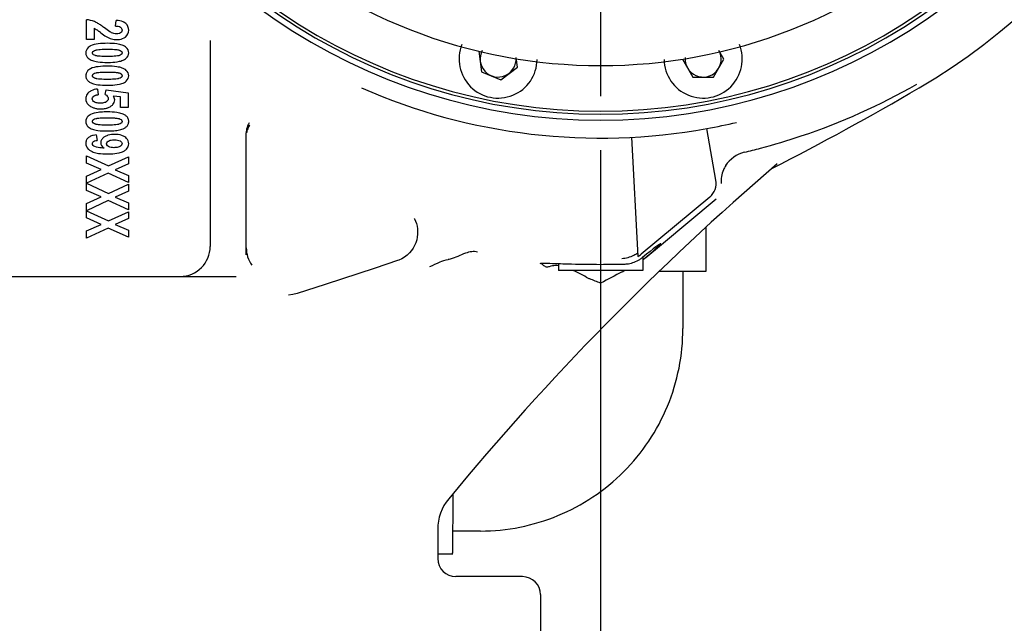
# Model space of a CAD drawing. Header units: millimetres. Extents: x 4086 to 10416, y 123 to 1549.
# Tile 89 of 99: x 9400 to 9427, y 1079 to 1096. Entities that reach past the tile are written whole.
import ezdxf

# ---------------------------------------------------------------- set-up
doc = ezdxf.new("R2010")
doc.units = ezdxf.units.MM
doc.linetypes.add('CENTER', pattern=[0.6, 0.375, -0.075, 0.075, -0.075])
for name, color, linetype in [('中心线', 7, 'Continuous'), ('尺寸标注', 7, 'Continuous'), ('运动范围', 7, 'Continuous')]:
    doc.layers.add(name, color=color, linetype=linetype)
doc.styles.add('思源黑', font='SourceHanSansCN-Normal.ttf')
doc.dimstyles.new('尺寸标注_1_6比例中六', dxfattribs={"dimtxt": 10, "dimasz": 8, "dimexe": 2, "dimexo": 1.5, "dimgap": 1, "dimtad": 1, "dimdec": 1, "dimlfac": 6, "dimdsep": 46, "dimtxsty": '思源黑', "dimcen": 0.09, "dimadec": 0, "dimazin": 0, "dimtp": 0.01, "dimtm": 0.01, "dimtfac": 1, "dimtdec": 1, "dimtofl": 0, "dimtmove": 0, "dimatfit": 3, "dimfxl": 1, "dimtolj": 1, "dimarcsym": 0})

# ---------------------------------------------------------------- blocks, each defined once
blk = doc.blocks.new('*D861')
at = {"layer": 'Defpoints', "color": 0}
for p in [(9400.932, 1109.18), (9192.214, 1034.189), (9358.492, 1034.189)]:
    blk.add_point(p, dxfattribs=at)
at = {"layer": '尺寸标注', "color": 0, "lineweight": -2}
for p, q in [((9399.432, 1109.18), (9190.214, 1109.18)), ((9192.214, 1101.18), (9192.214, 1042.189)), ((9356.992, 1034.189), (9190.214, 1034.189))]:
    blk.add_line(p, q, dxfattribs=at)
at = {"layer": '尺寸标注', "color": 0}
for points in [[(9193.547, 1101.18), (9190.881, 1101.18), (9192.214, 1109.18)], [(9190.881, 1042.189), (9193.547, 1042.189), (9192.214, 1034.189)]]:
    blk.add_solid(points, dxfattribs=at)
at = {"layer": '尺寸标注', "color": 0, "insert": (9186.036, 1073.161), "char_height": 10, "attachment_point": 5, "rotation": 90, "style": '思源黑'}
blk.add_mtext('\\A1;450', dxfattribs=at)
blk = doc.blocks.new('*D864')
at = {"layer": 'Defpoints', "color": 0}
for p in [(9416.26, 1093.852), (9391.263, 1031.051), (9416.26, 1011.08)]:
    blk.add_point(p, dxfattribs=at)
at = {"layer": '尺寸标注', "color": 0, "lineweight": -2}
for p, q in [((9416.26, 1092.352), (9416.26, 1009.08)), ((9391.263, 1029.551), (9391.263, 1009.08)), ((9383.263, 1011.08), (9375.263, 1011.08)), ((9391.263, 1011.08), (9416.26, 1011.08)), ((9424.26, 1011.08), (9432.26, 1011.08))]:
    blk.add_line(p, q, dxfattribs=at)
at = {"layer": '尺寸标注', "color": 0}
for points in [[(9383.263, 1009.747), (9383.263, 1012.414), (9391.263, 1011.08)], [(9424.26, 1012.414), (9424.26, 1009.747), (9416.26, 1011.08)]]:
    blk.add_solid(points, dxfattribs=at)
at = {"layer": '尺寸标注', "color": 0, "insert": (9403.157, 1017.258), "char_height": 10, "attachment_point": 5, "style": '思源黑'}
blk.add_mtext('\\A1;150', dxfattribs=at)
blk = doc.blocks.new('*D866')
at = {"layer": 'Defpoints', "color": 0}
for p in [(9628.221, 1109.18), (9391.263, 1031.051), (9628.221, 869.238)]:
    blk.add_point(p, dxfattribs=at)
at = {"layer": '尺寸标注', "color": 0, "lineweight": -2}
for p, q in [((9628.221, 1107.68), (9628.221, 867.238)), ((9391.263, 1029.551), (9391.263, 867.238)), ((9399.263, 869.238), (9620.221, 869.238))]:
    blk.add_line(p, q, dxfattribs=at)
at = {"layer": '尺寸标注', "color": 0}
for points in [[(9399.263, 870.572), (9399.263, 867.905), (9391.263, 869.238)], [(9620.221, 867.905), (9620.221, 870.572), (9628.221, 869.238)]]:
    blk.add_solid(points, dxfattribs=at)
at = {"layer": '尺寸标注', "color": 0, "insert": (9509.994, 875.416), "char_height": 10, "attachment_point": 5, "style": '思源黑'}
blk.add_mtext('\\A1;1421.9', dxfattribs=at)
blk = doc.blocks.new('*D870')
at = {"layer": 'Defpoints', "color": 0}
for p in [(9455.609, 1109.18), (9391.263, 1031.051), (9455.609, 968.411)]:
    blk.add_point(p, dxfattribs=at)
at = {"layer": '尺寸标注', "color": 0, "lineweight": -2}
for p, q in [((9455.609, 1107.68), (9455.609, 966.411)), ((9391.263, 1029.551), (9391.263, 966.411)), ((9399.263, 968.411), (9447.609, 968.411))]:
    blk.add_line(p, q, dxfattribs=at)
at = {"layer": '尺寸标注', "color": 0}
for points in [[(9399.263, 969.745), (9399.263, 967.078), (9391.263, 968.411)], [(9447.609, 967.078), (9447.609, 969.745), (9455.609, 968.411)]]:
    blk.add_solid(points, dxfattribs=at)
at = {"layer": '尺寸标注', "color": 0, "insert": (9423.062, 974.596), "char_height": 10, "attachment_point": 5, "style": '思源黑'}
blk.add_mtext('\\A1;386.1', dxfattribs=at)
blk = doc.blocks.new('*D872')
at = {"layer": 'Defpoints', "color": 0}
for p in [(9416.26, 1321.141), (9424.034, 1034.189), (9655.547, 1034.189)]:
    blk.add_point(p, dxfattribs=at)
at = {"layer": '尺寸标注', "color": 0, "lineweight": -2}
for p, q in [((9417.76, 1321.141), (9657.547, 1321.141)), ((9655.547, 1313.141), (9655.547, 1042.189)), ((9425.534, 1034.189), (9657.547, 1034.189))]:
    blk.add_line(p, q, dxfattribs=at)
at = {"layer": '尺寸标注', "color": 0}
for points in [[(9656.881, 1313.141), (9654.214, 1313.141), (9655.547, 1321.141)], [(9654.214, 1042.189), (9656.881, 1042.189), (9655.547, 1034.189)]]:
    blk.add_solid(points, dxfattribs=at)
at = {"layer": '尺寸标注', "color": 0, "insert": (9649.37, 1177.917), "char_height": 10, "attachment_point": 5, "rotation": 90, "style": '思源黑'}
blk.add_mtext('\\A1;1721.9', dxfattribs=at)

msp = doc.modelspace()

# ---------------------------------------------------------------- linework, layer by layer
at = {"layer": '中心线', "linetype": 'CENTER', "ltscale": 20}
msp.add_line((9416.26, 1109.18), (9416.26, 1093.852), dxfattribs=at)
at = {"layer": '运动范围', "linetype": 'Continuous'}
for p, q in [((9401.995, 1095.421), (9401.995, 1095.97)), ((9402.799, 1095.796), (9402.821, 1095.952)), ((9402.203, 1095.732), (9402.203, 1095.421)), ((9402.203, 1095.421), (9401.995, 1095.421)), ((9405.428, 1095.39), (9405.428, 1089.682)), ((9412.882, 1095.1), (9412.957, 1094.527)), ((9419.682, 1094.879), (9419.543, 1095.12)), ((9413.949, 1094.658), (9413.914, 1094.921)), ((9418.528, 1094.879), (9418.816, 1094.379)), ((9419.393, 1094.379), (9419.682, 1094.879)), ((9412.957, 1094.527), (9413.491, 1094.306)), ((9413.491, 1094.306), (9413.949, 1094.658)), ((9418.816, 1094.379), (9419.393, 1094.379)), ((9402.295, 1094.045), (9402.318, 1093.889)), ((9402.512, 1093.899), (9402.539, 1094.026)), ((9402.539, 1094.026), (9403.146, 1093.945)), ((9403.146, 1093.945), (9403.146, 1093.532)), ((9402.936, 1093.827), (9402.738, 1093.851)), ((9402.936, 1093.532), (9402.936, 1093.827)), ((9403.146, 1093.532), (9402.936, 1093.532)), ((9406.428, 1089.45), (9406.428, 1092.836)), ((9419.209, 1092.952), (9419.207, 1092.952)), ((9419.459, 1091.521), (9419.207, 1092.952)), ((9402.265, 1092.775), (9402.289, 1092.623)), ((9417.297, 1089.399), (9417.123, 1092.709)), ((9401.995, 1091.994), (9401.995, 1092.192)), ((9401.995, 1092.192), (9402.604, 1091.913)), ((9402.398, 1091.813), (9401.995, 1091.994)), ((9402.604, 1091.913), (9403.162, 1092.166)), ((9403.162, 1092.166), (9403.162, 1091.973)), ((9401.995, 1091.632), (9402.398, 1091.813)), ((9403.162, 1091.973), (9402.787, 1091.809)), ((9402.787, 1091.809), (9403.162, 1091.649)), ((9421.071, 1091.885), (9421.078, 1091.89)), ((9402.595, 1091.712), (9401.995, 1091.431)), ((9401.995, 1091.233), (9401.995, 1091.632)), ((9403.162, 1091.458), (9402.595, 1091.712)), ((9403.162, 1091.649), (9403.162, 1091.458)), ((9401.995, 1091.431), (9402.604, 1091.152)), ((9402.398, 1091.052), (9401.995, 1091.233)), ((9402.604, 1091.152), (9403.162, 1091.405)), ((9403.162, 1091.212), (9402.787, 1091.048)), ((9403.162, 1091.405), (9403.162, 1091.212)), ((9401.995, 1090.871), (9402.398, 1091.052)), ((9402.595, 1090.951), (9401.995, 1090.67)), ((9403.162, 1090.697), (9402.595, 1090.951)), ((9402.787, 1091.048), (9403.162, 1090.888)), ((9419.287, 1091.05), (9417.387, 1089.464)), ((9419.462, 1090.987), (9417.95, 1089.727)), ((9401.995, 1090.472), (9401.995, 1090.871)), ((9401.995, 1090.67), (9402.604, 1090.391)), ((9402.604, 1090.391), (9403.162, 1090.644)), ((9403.162, 1090.888), (9403.162, 1090.697)), ((9403.162, 1090.644), (9403.162, 1090.451)), ((9402.398, 1090.291), (9401.995, 1090.472)), ((9403.162, 1090.451), (9402.787, 1090.288)), ((9411.089, 1090.457), (9411.089, 1090.457)), ((9401.995, 1090.11), (9402.398, 1090.291)), ((9402.595, 1090.19), (9401.995, 1089.911)), ((9401.995, 1089.911), (9401.995, 1090.11)), ((9403.162, 1089.936), (9402.595, 1090.19)), ((9402.787, 1090.288), (9403.162, 1090.127)), ((9403.162, 1090.127), (9403.162, 1089.936)), ((9419.185, 1088.996), (9419.185, 1090.214)), ((9417.95, 1089.727), (9417.511, 1089.361)), ((9417.427, 1089.379), (9417.427, 1089.016)), ((9417.444, 1089.313), (9417.431, 1089.302)), ((9414.613, 1089.201), (9414.594, 1089.209)), ((9414.833, 1089.116), (9414.818, 1089.111)), ((9415.094, 1089.205), (9415.094, 1089.016)), ((9417.427, 1089.016), (9415.094, 1089.016)), ((9417.893, 1088.996), (9419.185, 1088.996)), ((9418.543, 1088.996), (9418.543, 1087.399)), ((9396.929, 1088.849), (9406.145, 1088.849)), ((9407.596, 1088.328), (9407.596, 1088.327)), ((9407.836, 1088.375), (9407.837, 1088.375)), ((9411.74, 1081.829), (9411.74, 1081.017)), ((9412.927, 1081.783), (9412.162, 1081.783)), ((9411.74, 1081.15), (9412.152, 1081.15)), ((9414.094, 1080.517), (9412.24, 1080.517)), ((9414.594, 1080.017), (9414.594, 1072.184))]:
    msp.add_line(p, q, dxfattribs=at)
for points in [[(9411.089, 1090.457), (9411.093, 1090.448), (9411.123, 1090.384), (9411.147, 1090.315), (9411.165, 1090.244), (9411.178, 1090.171), (9411.183, 1090.095), (9411.182, 1090.018), (9411.173, 1089.94), (9411.157, 1089.861), (9411.132, 1089.784), (9411.1, 1089.708), (9411.059, 1089.634), (9411.011, 1089.564), (9410.954, 1089.498), (9410.89, 1089.437), (9410.819, 1089.383), (9410.741, 1089.336), (9410.657, 1089.297), (9410.624, 1089.285)], [(9410.624, 1089.285), (9410.003, 1089.073), (9408.621, 1088.62), (9407.837, 1088.375)], [(9415.96, 1088.777), (9415.943, 1088.784), (9415.926, 1088.793)], [(9407.836, 1088.375), (9407.722, 1088.346), (9407.596, 1088.327)]]:
    msp.add_lwpolyline(points, dxfattribs=at)
for centre, radius, start, end in [((9416.26, 1109.18), 211.961, 290, 150), ((9416.26, 1109.18), 17.498, 300.3243, 52.2939), ((9416.26, 1109.18), 15.997, 132.4919, 47.5081), ((9416.26, 1109.18), 15.832, 133.1325, 46.8528), ((9416.26, 1109.18), 15.748, 133.435, 46.5144), ((9416.26, 1109.18), 14.482, 139.1865, 40.8135), ((9401.568, 1094.616), 1.457, 57.2741, 59.306), ((9401.343, 1094.267), 1.872, 55.4597, 57.2639), ((9402.88, 1095.607), 0.331, 63.5896, 66.3782), ((9398.35, 1090.29), 6.68, 52.7403, 53.2123), ((9413.415, 1094.879), 1.083, 157.965, 359.2997), ((9419.105, 1094.879), 1.083, 180.6996, 22.0345), ((9402.301, 1094.891), 0.403, 119.0831, 121.7344), ((9413.415, 1094.879), 0.5, 151.1312, 4.8289), ((9419.105, 1094.879), 0.5, 175.1748, 28.8492), ((9402.158, 1094.421), 0.182, 156.6183, 167.1003), ((9402.198, 1094.393), 0.232, 134.6128, 141.0348), ((9402.301, 1094.257), 0.403, 119.083, 121.7344), ((9402.162, 1094.411), 0.186, 191.6228, 201.4422), ((9402.178, 1094.425), 0.207, 217.1199, 224.0368), ((9416.26, 1109.18), 16.494, 246.2894, 280.2932), ((9383.025, 1166), 83.324, 297.12368, 300.32434), ((9402.356, 1093.991), 0.492, 242.6341, 252.4316), ((9402.381, 1094.102), 0.606, 261.6784, 265.2457), ((9402.386, 1094.167), 0.671, 265.2756, 270.0505), ((9402.397, 1094.106), 0.61, 274.7934, 278.8727), ((9402.43, 1093.952), 0.452, 285.9339, 290.1512), ((9402.301, 1092.988), 0.403, 119.083, 121.7344), ((9402.965, 1093.141), 0.205, 36.9678, 43.9584), ((9402.978, 1093.153), 0.188, 11.6015, 21.3532), ((9402.982, 1093.143), 0.184, 338.2195, 348.2325), ((9416.26, 1109.18), 16.494, 280.2999, 283.2137), ((9402.961, 1093.158), 0.21, 315.8522, 322.7246), ((9406.927, 1092.835), 0.5, 168.3387, 179.939), ((9406.928, 1092.751), 0.501, 157.0258, 170.2639), ((9406.93, 1092.749), 0.503, 143.7148, 156.9785), ((9402.16, 1092.553), 0.185, 158.3235, 164.0065), ((9402.155, 1092.555), 0.179, 145.761, 158.3324), ((9402.162, 1092.55), 0.188, 138.5839, 145.7407), ((9402.235, 1092.449), 0.314, 113.6975, 118.8056), ((9402.303, 1092.259), 0.516, 103.4839, 106.2088), ((9402.722, 1092.347), 0.438, 106.3642, 109.5923), ((9402.652, 1092.679), 0.319, 234.9423, 238.8413), ((9416.235, 1109.224), 17.398, 283.333, 284.8452), ((9469.925, 1034.995), 74.992, 130.5593, 140.51819), ((9404.595, 1089.682), 0.833, 270, 0), ((9407.265, 1089.639), 0.838, 180.0444, 197.1824), ((9407.266, 1089.64), 0.839, 197.2866, 215.2105), ((9411.227, 1092.648), 3.421, 283.5277, 284.7028), ((9416.853, 1090.104), 0.833, 302.1907, 309.8395), ((9416.899, 1090.026), 0.835, 302.1998, 308.7047), ((9415.03, 1088.572), 0.574, 83.6867, 85.1144), ((9416.251, 1119.772), 30.589, 270.0178, 271.2371), ((9412.665, 1097.046), 9.095, 297.4699, 297.7968), ((9412.939, 1096.529), 8.509, 297.7892, 298.0007), ((9177.148, 1083.286), 235.019, 359.63308, 359.88597), ((9413.073, 1081.829), 1.333, 140.518, 180.0002), ((9412.24, 1081.017), 0.5, 180, 270), ((9414.094, 1080.017), 0.5, 0, 90)]:
    msp.add_arc(centre, radius, start, end, dxfattribs=at)
for centre, major_axis, ratio, start_param, end_param in [((9418.967, 1091.434), (0.47, -0.172), 0.999542, 5.758476, 6.807895), ((9416.26, 1088.365), (1.666, 1.391), 0.020101, 5.485902, 7.066642)]:
    msp.add_ellipse(centre, major_axis=major_axis, ratio=ratio, start_param=start_param, end_param=end_param, dxfattribs=at)
for points in [[(9402.218, 1095.917), (9402.148, 1095.947), (9402.071, 1095.965), (9401.995, 1095.97)], [(9402.311, 1095.869), (9402.281, 1095.886), (9402.25, 1095.903), (9402.218, 1095.917)], [(9403.013, 1095.91), (9402.953, 1095.936), (9402.886, 1095.947), (9402.821, 1095.952)], [(9403.086, 1095.864), (9403.068, 1095.88), (9403.048, 1095.893), (9403.027, 1095.903)], [(9403.166, 1095.68), (9403.166, 1095.747), (9403.135, 1095.819), (9403.086, 1095.864)], [(9402.203, 1095.732), (9402.224, 1095.724), (9402.245, 1095.713), (9402.265, 1095.7)], [(9402.265, 1095.7), (9402.294, 1095.682), (9402.322, 1095.66), (9402.35, 1095.64)], [(9402.394, 1095.606), (9402.442, 1095.57), (9402.49, 1095.533), (9402.542, 1095.504)], [(9402.498, 1095.741), (9402.467, 1095.764), (9402.436, 1095.787), (9402.404, 1095.809)], [(9402.826, 1095.579), (9402.779, 1095.579), (9402.732, 1095.591), (9402.689, 1095.611)], [(9402.799, 1095.796), (9402.847, 1095.794), (9402.899, 1095.789), (9402.939, 1095.762)], [(9402.94, 1095.607), (9402.919, 1095.592), (9402.893, 1095.585), (9402.868, 1095.581)], [(9402.939, 1095.762), (9402.963, 1095.746), (9402.981, 1095.714), (9402.981, 1095.684)], [(9402.981, 1095.684), (9402.981, 1095.665), (9402.975, 1095.644), (9402.963, 1095.628)], [(9403.073, 1095.491), (9403.13, 1095.533), (9403.166, 1095.61), (9403.166, 1095.68)], [(9402.542, 1095.504), (9402.59, 1095.478), (9402.639, 1095.456), (9402.691, 1095.442)], [(9402.691, 1095.442), (9402.74, 1095.428), (9402.791, 1095.421), (9402.842, 1095.421)], [(9403.047, 1095.236), (9403.006, 1095.258), (9402.961, 1095.273), (9402.915, 1095.284)], [(9402.186, 1095.102), (9402.204, 1095.117), (9402.227, 1095.124), (9402.25, 1095.13)], [(9402.245, 1094.974), (9402.224, 1094.979), (9402.203, 1094.987), (9402.186, 1095)], [(9402.288, 1095.138), (9402.317, 1095.144), (9402.347, 1095.146), (9402.377, 1095.148)], [(9402.377, 1095.148), (9402.441, 1095.152), (9402.506, 1095.152), (9402.57, 1095.152)], [(9402.57, 1095.152), (9402.637, 1095.152), (9402.704, 1095.152), (9402.77, 1095.147)], [(9402.77, 1095.147), (9402.801, 1095.145), (9402.832, 1095.142), (9402.863, 1095.137)], [(9402.955, 1095.001), (9402.937, 1094.986), (9402.913, 1094.979), (9402.89, 1094.973)], [(9402.897, 1095.129), (9402.917, 1095.123), (9402.939, 1095.116), (9402.955, 1095.102)], [(9402.095, 1094.866), (9402.135, 1094.844), (9402.181, 1094.829), (9402.226, 1094.818)], [(9402.371, 1094.955), (9402.341, 1094.957), (9402.31, 1094.96), (9402.279, 1094.966)], [(9402.57, 1094.95), (9402.504, 1094.95), (9402.438, 1094.951), (9402.371, 1094.955)], [(9402.763, 1094.955), (9402.699, 1094.95), (9402.635, 1094.95), (9402.57, 1094.95)], [(9402.852, 1094.964), (9402.823, 1094.959), (9402.793, 1094.956), (9402.763, 1094.955)], [(9402.907, 1094.816), (9402.955, 1094.827), (9403.003, 1094.842), (9403.045, 1094.866)], [(9401.98, 1094.462), (9401.977, 1094.447), (9401.975, 1094.432), (9401.975, 1094.417)], [(9402.018, 1094.538), (9402.007, 1094.525), (9401.997, 1094.51), (9401.99, 1094.493)], [(9402.089, 1094.6), (9402.07, 1094.588), (9402.052, 1094.574), (9402.035, 1094.558)], [(9402.186, 1094.467), (9402.204, 1094.482), (9402.227, 1094.489), (9402.25, 1094.495)], [(9402.288, 1094.504), (9402.317, 1094.509), (9402.347, 1094.512), (9402.377, 1094.513)], [(9402.377, 1094.513), (9402.441, 1094.517), (9402.506, 1094.518), (9402.57, 1094.518)], [(9402.57, 1094.518), (9402.637, 1094.518), (9402.704, 1094.517), (9402.77, 1094.513)], [(9402.77, 1094.513), (9402.801, 1094.511), (9402.832, 1094.508), (9402.863, 1094.502)], [(9402.897, 1094.494), (9402.917, 1094.489), (9402.939, 1094.481), (9402.955, 1094.467)], [(9403.047, 1094.601), (9403.006, 1094.624), (9402.961, 1094.639), (9402.915, 1094.65)], [(9401.988, 1094.343), (9401.995, 1094.328), (9402.003, 1094.313), (9402.013, 1094.3)], [(9402.029, 1094.281), (9402.048, 1094.261), (9402.071, 1094.245), (9402.095, 1094.232)], [(9402.095, 1094.232), (9402.135, 1094.209), (9402.181, 1094.194), (9402.226, 1094.184)], [(9402.245, 1094.339), (9402.224, 1094.345), (9402.203, 1094.352), (9402.186, 1094.366)], [(9402.371, 1094.321), (9402.341, 1094.323), (9402.31, 1094.326), (9402.279, 1094.331)], [(9402.57, 1094.315), (9402.504, 1094.315), (9402.438, 1094.316), (9402.371, 1094.321)], [(9402.763, 1094.32), (9402.699, 1094.316), (9402.635, 1094.315), (9402.57, 1094.315)], [(9402.852, 1094.33), (9402.823, 1094.324), (9402.793, 1094.322), (9402.763, 1094.32)], [(9402.955, 1094.366), (9402.937, 1094.352), (9402.913, 1094.345), (9402.89, 1094.339)], [(9402.907, 1094.182), (9402.955, 1094.192), (9403.003, 1094.207), (9403.045, 1094.231)], [(9402.014, 1093.908), (9401.988, 1093.869), (9401.975, 1093.821), (9401.975, 1093.775)], [(9402.061, 1093.96), (9402.043, 1093.945), (9402.027, 1093.927), (9402.014, 1093.908)], [(9402.127, 1094.001), (9402.104, 1093.99), (9402.082, 1093.976), (9402.061, 1093.96)], [(9402.295, 1094.045), (9402.238, 1094.039), (9402.179, 1094.027), (9402.127, 1094.001)], [(9401.975, 1093.775), (9401.975, 1093.716), (9402.003, 1093.652), (9402.046, 1093.611)], [(9402.154, 1093.773), (9402.154, 1093.793), (9402.162, 1093.813), (9402.175, 1093.828)], [(9402.211, 1093.69), (9402.182, 1093.707), (9402.154, 1093.74), (9402.154, 1093.773)], [(9402.32, 1093.659), (9402.282, 1093.663), (9402.243, 1093.671), (9402.211, 1093.69)], [(9402.273, 1093.882), (9402.288, 1093.885), (9402.303, 1093.887), (9402.318, 1093.889)], [(9402.383, 1093.656), (9402.362, 1093.656), (9402.341, 1093.657), (9402.32, 1093.659)], [(9402.442, 1093.659), (9402.422, 1093.657), (9402.402, 1093.656), (9402.383, 1093.656)], [(9402.543, 1093.69), (9402.513, 1093.672), (9402.477, 1093.663), (9402.442, 1093.659)], [(9402.597, 1093.778), (9402.597, 1093.743), (9402.572, 1093.708), (9402.543, 1093.69)], [(9402.725, 1093.618), (9402.756, 1093.652), (9402.776, 1093.699), (9402.776, 1093.744)], [(9402.776, 1093.744), (9402.776, 1093.782), (9402.76, 1093.821), (9402.738, 1093.851)], [(9402.046, 1093.611), (9402.071, 1093.588), (9402.099, 1093.569), (9402.129, 1093.554)], [(9402.207, 1093.522), (9402.235, 1093.513), (9402.264, 1093.506), (9402.293, 1093.502)], [(9402.387, 1093.495), (9402.407, 1093.495), (9402.428, 1093.496), (9402.448, 1093.498)], [(9402.573, 1093.413), (9402.515, 1093.413), (9402.456, 1093.411), (9402.398, 1093.407)], [(9402.491, 1093.503), (9402.513, 1093.506), (9402.534, 1093.511), (9402.554, 1093.517)], [(9402.586, 1093.527), (9402.614, 1093.538), (9402.642, 1093.551), (9402.667, 1093.568)], [(9402.667, 1093.568), (9402.688, 1093.582), (9402.708, 1093.599), (9402.725, 1093.618)], [(9403.047, 1093.333), (9403.006, 1093.355), (9402.961, 1093.37), (9402.915, 1093.381)], [(9402.186, 1093.199), (9402.204, 1093.214), (9402.227, 1093.22), (9402.25, 1093.226)], [(9402.245, 1093.07), (9402.224, 1093.076), (9402.203, 1093.083), (9402.186, 1093.097)], [(9402.288, 1093.235), (9402.317, 1093.241), (9402.347, 1093.243), (9402.377, 1093.245)], [(9402.377, 1093.245), (9402.441, 1093.249), (9402.506, 1093.249), (9402.57, 1093.249)], [(9402.57, 1093.249), (9402.637, 1093.249), (9402.704, 1093.248), (9402.77, 1093.244)], [(9402.77, 1093.244), (9402.801, 1093.242), (9402.832, 1093.239), (9402.863, 1093.233)], [(9402.955, 1093.098), (9402.937, 1093.083), (9402.913, 1093.076), (9402.89, 1093.07)], [(9402.897, 1093.226), (9402.917, 1093.22), (9402.939, 1093.212), (9402.955, 1093.199)], [(9403.113, 1093.283), (9403.094, 1093.303), (9403.071, 1093.319), (9403.047, 1093.333)], [(9403.153, 1093.221), (9403.147, 1093.237), (9403.139, 1093.251), (9403.129, 1093.264)], [(9406.51, 1093.11), (9406.475, 1093.058), (9406.451, 1092.998), (9406.438, 1092.936)], [(9402.095, 1092.963), (9402.135, 1092.94), (9402.181, 1092.925), (9402.226, 1092.915)], [(9402.371, 1093.052), (9402.341, 1093.054), (9402.31, 1093.057), (9402.279, 1093.063)], [(9402.57, 1093.046), (9402.504, 1093.046), (9402.438, 1093.047), (9402.371, 1093.052)], [(9402.763, 1093.051), (9402.699, 1093.047), (9402.635, 1093.046), (9402.57, 1093.046)], [(9402.57, 1092.883), (9402.633, 1092.883), (9402.695, 1092.885), (9402.757, 1092.89)], [(9402.757, 1092.89), (9402.807, 1092.895), (9402.858, 1092.902), (9402.907, 1092.913)], [(9402.852, 1093.061), (9402.823, 1093.056), (9402.793, 1093.053), (9402.763, 1093.051)], [(9402.907, 1092.913), (9402.955, 1092.924), (9403.003, 1092.939), (9403.045, 1092.962)], [(9403.045, 1092.962), (9403.07, 1092.976), (9403.092, 1092.992), (9403.112, 1093.012)], [(9403.128, 1093.031), (9403.138, 1093.044), (9403.147, 1093.059), (9403.153, 1093.074)], [(9401.982, 1092.604), (9401.977, 1092.585), (9401.974, 1092.564), (9401.974, 1092.544)], [(9401.974, 1092.544), (9401.974, 1092.485), (9402.002, 1092.423), (9402.044, 1092.382)], [(9402.084, 1092.724), (9402.071, 1092.717), (9402.058, 1092.708), (9402.047, 1092.699)], [(9402.159, 1092.754), (9402.142, 1092.749), (9402.125, 1092.743), (9402.109, 1092.736)], [(9402.159, 1092.532), (9402.159, 1092.548), (9402.164, 1092.564), (9402.173, 1092.577)], [(9402.265, 1092.775), (9402.237, 1092.771), (9402.21, 1092.767), (9402.183, 1092.76)], [(9402.191, 1092.594), (9402.208, 1092.607), (9402.231, 1092.614), (9402.252, 1092.618)], [(9402.396, 1092.602), (9402.391, 1092.586), (9402.389, 1092.57), (9402.389, 1092.554)], [(9402.389, 1092.554), (9402.389, 1092.502), (9402.426, 1092.448), (9402.469, 1092.418)], [(9402.438, 1092.674), (9402.42, 1092.653), (9402.404, 1092.629), (9402.396, 1092.602)], [(9402.495, 1092.721), (9402.474, 1092.707), (9402.455, 1092.692), (9402.438, 1092.674)], [(9402.575, 1092.76), (9402.547, 1092.75), (9402.52, 1092.737), (9402.495, 1092.721)], [(9402.553, 1092.527), (9402.553, 1092.548), (9402.563, 1092.57), (9402.578, 1092.584)], [(9402.772, 1092.79), (9402.713, 1092.79), (9402.654, 1092.784), (9402.598, 1092.768)], [(9402.605, 1092.605), (9402.62, 1092.614), (9402.637, 1092.62), (9402.654, 1092.625)], [(9402.654, 1092.625), (9402.692, 1092.634), (9402.732, 1092.636), (9402.772, 1092.636)], [(9402.975, 1092.758), (9402.911, 1092.782), (9402.84, 1092.79), (9402.772, 1092.79)], [(9402.772, 1092.636), (9402.826, 1092.636), (9402.885, 1092.635), (9402.932, 1092.608)], [(9402.932, 1092.608), (9402.957, 1092.593), (9402.981, 1092.565), (9402.981, 1092.536)], [(9403.057, 1092.717), (9403.032, 1092.734), (9403.004, 1092.748), (9402.975, 1092.758)], [(9403.106, 1092.676), (9403.091, 1092.692), (9403.075, 1092.705), (9403.057, 1092.717)], [(9403.166, 1092.528), (9403.166, 1092.582), (9403.143, 1092.638), (9403.106, 1092.676)], [(9402.044, 1092.382), (9402.065, 1092.361), (9402.09, 1092.343), (9402.116, 1092.328)], [(9402.116, 1092.328), (9402.157, 1092.304), (9402.203, 1092.288), (9402.25, 1092.277)], [(9402.223, 1092.45), (9402.192, 1092.466), (9402.159, 1092.498), (9402.159, 1092.532)], [(9402.604, 1092.451), (9402.585, 1092.462), (9402.568, 1092.478), (9402.559, 1092.497)], [(9402.753, 1092.42), (9402.702, 1092.42), (9402.647, 1092.425), (9402.604, 1092.451)], [(9402.872, 1092.435), (9402.833, 1092.424), (9402.793, 1092.42), (9402.753, 1092.42)], [(9402.921, 1092.455), (9402.906, 1092.446), (9402.889, 1092.44), (9402.872, 1092.435)], [(9402.898, 1092.275), (9402.943, 1092.286), (9402.988, 1092.301), (9403.028, 1092.325)], [(9403.028, 1092.325), (9403.054, 1092.34), (9403.078, 1092.357), (9403.1, 1092.377)], [(9403.1, 1092.377), (9403.139, 1092.416), (9403.166, 1092.473), (9403.166, 1092.528)], [(9420.247, 1092.294), (9420.04, 1092.245), (9419.842, 1092.102), (9419.729, 1091.921)], [(9411.803, 1089.249), (9411.875, 1089.281), (9411.951, 1089.303), (9412.027, 1089.321)], [(9411.519, 1089.125), (9411.615, 1089.164), (9411.709, 1089.207), (9411.803, 1089.249)], [(9414.818, 1089.111), (9414.798, 1089.105), (9414.775, 1089.103), (9414.754, 1089.109)], [(9415.926, 1088.793), (9415.782, 1088.871), (9415.637, 1088.948), (9415.487, 1089.016)], [(9416.26, 1088.662), (9416.16, 1088.7), (9416.06, 1088.739), (9415.96, 1088.777)], [(9416.861, 1088.977), (9416.66, 1088.873), (9416.461, 1088.766), (9416.26, 1088.662)]]:
    msp.add_open_spline(points, degree=3, dxfattribs=at)
for points, knots in [([(9402.689, 1095.611), (9402.673, 1095.619), (9402.608, 1095.659), (9402.546, 1095.705), (9402.498, 1095.741)], [0, 0, 0, 0, 7170.66342, 31487.140082, 31487.140082, 31487.140082, 31487.140082]), ([(9402.868, 1095.581), (9402.861, 1095.58), (9402.847, 1095.579), (9402.833, 1095.579), (9402.826, 1095.579)], [0, 0, 0, 0, 15429.063812, 31495.014104, 31495.014104, 31495.014104, 31495.014104]), ([(9402.963, 1095.628), (9402.96, 1095.624), (9402.953, 1095.616), (9402.945, 1095.61), (9402.94, 1095.607)], [0, 0, 0, 0, 15345.759096, 31495.849062, 31495.849062, 31495.849062, 31495.849062]), ([(9402.573, 1095.316), (9402.487, 1095.316), (9402.33, 1095.31), (9402.169, 1095.279), (9402.105, 1095.243)], [0, 0, 0, 0, 16982.236675, 31493.521905, 31493.521905, 31493.521905, 31493.521905]), ([(9402.915, 1095.284), (9402.89, 1095.29), (9402.777, 1095.311), (9402.661, 1095.316), (9402.573, 1095.316)], [0, 0, 0, 0, 7270.189452, 31503.625124, 31503.625124, 31503.625124, 31503.625124]), ([(9402.842, 1095.421), (9402.864, 1095.421), (9402.945, 1095.426), (9403.026, 1095.456), (9403.073, 1095.491)], [0, 0, 0, 0, 8605.376591, 31502.592213, 31502.592213, 31502.592213, 31502.592213]), ([(9402.089, 1095.234), (9402.072, 1095.223), (9402.012, 1095.181), (9401.975, 1095.104), (9401.975, 1095.051)], [0, 0, 0, 0, 8768.013364, 31492.813146, 31492.813146, 31492.813146, 31492.813146]), ([(9401.975, 1095.051), (9401.975, 1094.996), (9402.013, 1094.917), (9402.076, 1094.876), (9402.095, 1094.866)], [0, 0, 0, 0, 22810.745301, 31502.424341, 31502.424341, 31502.424341, 31502.424341]), ([(9402.161, 1095.051), (9402.161, 1095.057), (9402.162, 1095.07), (9402.168, 1095.082), (9402.172, 1095.087)], [0, 0, 0, 0, 15843.791168, 31499.868616, 31499.868616, 31499.868616, 31499.868616]), ([(9402.163, 1095.032), (9402.162, 1095.035), (9402.161, 1095.041), (9402.161, 1095.048), (9402.161, 1095.051)], [0, 0, 0, 0, 15584.894226, 31500.83447, 31500.83447, 31500.83447, 31500.83447]), ([(9402.186, 1095), (9402.181, 1095.005), (9402.172, 1095.014), (9402.165, 1095.026), (9402.163, 1095.032)], [0, 0, 0, 0, 16332.695683, 31501.998342, 31501.998342, 31501.998342, 31501.998342]), ([(9402.172, 1095.087), (9402.174, 1095.09), (9402.178, 1095.095), (9402.183, 1095.1), (9402.186, 1095.102)], [0, 0, 0, 0, 15331.343805, 31499.235421, 31499.235421, 31499.235421, 31499.235421]), ([(9402.25, 1095.13), (9402.256, 1095.131), (9402.269, 1095.134), (9402.281, 1095.137), (9402.288, 1095.138)], [0, 0, 0, 0, 15381.984359, 31499.680213, 31499.680213, 31499.680213, 31499.680213]), ([(9402.863, 1095.137), (9402.868, 1095.136), (9402.88, 1095.133), (9402.891, 1095.13), (9402.897, 1095.129)], [0, 0, 0, 0, 16075.058588, 31512.532883, 31512.532883, 31512.532883, 31512.532883]), ([(9402.955, 1095.102), (9402.96, 1095.097), (9402.969, 1095.088), (9402.976, 1095.076), (9402.978, 1095.07)], [0, 0, 0, 0, 16323.131419, 31516.07676, 31516.07676, 31516.07676, 31516.07676]), ([(9402.969, 1095.015), (9402.967, 1095.013), (9402.962, 1095.008), (9402.957, 1095.003), (9402.955, 1095.001)], [0, 0, 0, 0, 15346.99135, 31518.834999, 31518.834999, 31518.834999, 31518.834999]), ([(9402.981, 1095.051), (9402.981, 1095.045), (9402.979, 1095.032), (9402.973, 1095.021), (9402.969, 1095.015)], [0, 0, 0, 0, 15689.736202, 31518.202774, 31518.202774, 31518.202774, 31518.202774]), ([(9402.978, 1095.07), (9402.979, 1095.067), (9402.98, 1095.061), (9402.981, 1095.054), (9402.981, 1095.051)], [0, 0, 0, 0, 15742.179923, 31517.280371, 31517.280371, 31517.280371, 31517.280371]), ([(9403.045, 1094.866), (9403.064, 1094.876), (9403.128, 1094.917), (9403.166, 1094.996), (9403.166, 1095.051)], [0, 0, 0, 0, 8838.866416, 31525.167857, 31525.167857, 31525.167857, 31525.167857]), ([(9403.166, 1095.051), (9403.166, 1095.106), (9403.129, 1095.185), (9403.065, 1095.226), (9403.047, 1095.236)], [0, 0, 0, 0, 22845.414638, 31515.307576, 31515.307576, 31515.307576, 31515.307576]), ([(9402.226, 1094.818), (9402.252, 1094.812), (9402.365, 1094.791), (9402.482, 1094.786), (9402.57, 1094.786)], [0, 0, 0, 0, 7262.799229, 31514.244763, 31514.244763, 31514.244763, 31514.244763]), ([(9402.279, 1094.966), (9402.273, 1094.967), (9402.262, 1094.969), (9402.25, 1094.972), (9402.245, 1094.974)], [0, 0, 0, 0, 16078.733383, 31505.537437, 31505.537437, 31505.537437, 31505.537437]), ([(9402.57, 1094.786), (9402.601, 1094.786), (9402.713, 1094.788), (9402.827, 1094.798), (9402.907, 1094.816)], [0, 0, 0, 0, 8517.324541, 31521.91514, 31521.91514, 31521.91514, 31521.91514]), ([(9402.89, 1094.973), (9402.884, 1094.971), (9402.871, 1094.968), (9402.858, 1094.966), (9402.852, 1094.964)], [0, 0, 0, 0, 15398.774496, 31518.347619, 31518.347619, 31518.347619, 31518.347619]), ([(9402.573, 1094.682), (9402.487, 1094.682), (9402.33, 1094.675), (9402.169, 1094.645), (9402.105, 1094.609)], [0, 0, 0, 0, 16995.015439, 31517.223382, 31517.223382, 31517.223382, 31517.223382]), ([(9402.161, 1094.417), (9402.161, 1094.423), (9402.162, 1094.436), (9402.168, 1094.447), (9402.172, 1094.453)], [0, 0, 0, 0, 15855.708549, 31523.570198, 31523.570198, 31523.570198, 31523.570198]), ([(9402.172, 1094.453), (9402.174, 1094.455), (9402.178, 1094.461), (9402.183, 1094.465), (9402.186, 1094.467)], [0, 0, 0, 0, 15342.880356, 31522.936967, 31522.936967, 31522.936967, 31522.936967]), ([(9402.25, 1094.495), (9402.256, 1094.497), (9402.269, 1094.5), (9402.281, 1094.503), (9402.288, 1094.504)], [0, 0, 0, 0, 15393.559657, 31523.381616, 31523.381616, 31523.381616, 31523.381616]), ([(9402.915, 1094.65), (9402.89, 1094.656), (9402.777, 1094.677), (9402.661, 1094.682), (9402.573, 1094.682)], [0, 0, 0, 0, 7275.65902, 31527.325685, 31527.325685, 31527.325685, 31527.325685]), ([(9402.863, 1094.502), (9402.868, 1094.501), (9402.88, 1094.499), (9402.891, 1094.496), (9402.897, 1094.494)], [0, 0, 0, 0, 16087.146927, 31536.233274, 31536.233274, 31536.233274, 31536.233274]), ([(9402.955, 1094.467), (9402.96, 1094.463), (9402.969, 1094.453), (9402.976, 1094.441), (9402.978, 1094.435)], [0, 0, 0, 0, 16335.402742, 31539.777019, 31539.777019, 31539.777019, 31539.777019]), ([(9403.166, 1094.417), (9403.166, 1094.471), (9403.129, 1094.551), (9403.065, 1094.591), (9403.047, 1094.601)], [0, 0, 0, 0, 22862.597213, 31539.007689, 31539.007689, 31539.007689, 31539.007689]), ([(9401.975, 1094.417), (9401.975, 1094.409), (9401.976, 1094.395), (9401.978, 1094.381), (9401.979, 1094.374)], [0, 0, 0, 0, 16063.449491, 31521.074619, 31521.074619, 31521.074619, 31521.074619]), ([(9402.163, 1094.398), (9402.162, 1094.401), (9402.161, 1094.407), (9402.161, 1094.413), (9402.161, 1094.417)], [0, 0, 0, 0, 15596.61715, 31524.536052, 31524.536052, 31524.536052, 31524.536052]), ([(9402.186, 1094.366), (9402.181, 1094.37), (9402.172, 1094.38), (9402.165, 1094.392), (9402.163, 1094.398)], [0, 0, 0, 0, 16344.98835, 31525.699916, 31525.699916, 31525.699916, 31525.699916]), ([(9402.226, 1094.184), (9402.252, 1094.177), (9402.365, 1094.156), (9402.482, 1094.151), (9402.57, 1094.151)], [0, 0, 0, 0, 7268.260831, 31537.946196, 31537.946196, 31537.946196, 31537.946196]), ([(9402.279, 1094.331), (9402.273, 1094.333), (9402.262, 1094.335), (9402.25, 1094.338), (9402.245, 1094.339)], [0, 0, 0, 0, 16090.831101, 31529.238868, 31529.238868, 31529.238868, 31529.238868]), ([(9402.57, 1094.151), (9402.601, 1094.151), (9402.713, 1094.153), (9402.827, 1094.164), (9402.907, 1094.182)], [0, 0, 0, 0, 8523.729751, 31545.615995, 31545.615995, 31545.615995, 31545.615995]), ([(9402.89, 1094.339), (9402.884, 1094.337), (9402.871, 1094.334), (9402.858, 1094.331), (9402.852, 1094.33)], [0, 0, 0, 0, 15410.352265, 31542.048042, 31542.048042, 31542.048042, 31542.048042]), ([(9402.969, 1094.381), (9402.967, 1094.378), (9402.962, 1094.373), (9402.957, 1094.369), (9402.955, 1094.366)], [0, 0, 0, 0, 15358.530963, 31542.53526, 31542.53526, 31542.53526, 31542.53526]), ([(9402.981, 1094.417), (9402.981, 1094.41), (9402.979, 1094.397), (9402.973, 1094.386), (9402.969, 1094.381)], [0, 0, 0, 0, 15701.546622, 31541.90302, 31541.90302, 31541.90302, 31541.90302]), ([(9402.978, 1094.435), (9402.979, 1094.432), (9402.98, 1094.426), (9402.981, 1094.42), (9402.981, 1094.417)], [0, 0, 0, 0, 15754.033771, 31540.9806, 31540.9806, 31540.9806, 31540.9806]), ([(9403.045, 1094.231), (9403.064, 1094.241), (9403.128, 1094.283), (9403.166, 1094.362), (9403.166, 1094.417)], [0, 0, 0, 0, 8845.515823, 31548.867949, 31548.867949, 31548.867949, 31548.867949]), ([(9420.692, 1092.406), (9421.073, 1092.507), (9422.574, 1092.955), (9424.017, 1093.598), (9425.033, 1094.181)], [0, 0, 0, 0, 8054.498159, 32012.981071, 32012.981071, 32012.981071, 32012.981071]), ([(9402.175, 1093.828), (9402.178, 1093.832), (9402.185, 1093.839), (9402.193, 1093.846), (9402.198, 1093.849)], [0, 0, 0, 0, 15306.605265, 31546.320976, 31546.320976, 31546.320976, 31546.320976]), ([(9402.198, 1093.849), (9402.203, 1093.853), (9402.214, 1093.86), (9402.226, 1093.866), (9402.233, 1093.869)], [0, 0, 0, 0, 15584.771337, 31546.161322, 31546.161322, 31546.161322, 31546.161322]), ([(9402.233, 1093.869), (9402.239, 1093.872), (9402.253, 1093.877), (9402.266, 1093.88), (9402.273, 1093.882)], [0, 0, 0, 0, 15503.833129, 31546.354374, 31546.354374, 31546.354374, 31546.354374]), ([(9402.512, 1093.899), (9402.524, 1093.891), (9402.565, 1093.863), (9402.597, 1093.814), (9402.597, 1093.778)], [0, 0, 0, 0, 8978.741137, 31553.30305, 31553.30305, 31553.30305, 31553.30305]), ([(9402.398, 1093.407), (9402.371, 1093.405), (9402.272, 1093.395), (9402.17, 1093.376), (9402.105, 1093.34)], [0, 0, 0, 0, 8484.422241, 31564.43277, 31564.43277, 31564.43277, 31564.43277]), ([(9402.915, 1093.381), (9402.89, 1093.387), (9402.777, 1093.408), (9402.661, 1093.413), (9402.573, 1093.413)], [0, 0, 0, 0, 7286.597946, 31574.727092, 31574.727092, 31574.727092, 31574.727092]), ([(9402.089, 1093.331), (9402.072, 1093.32), (9402.012, 1093.277), (9401.975, 1093.201), (9401.975, 1093.148)], [0, 0, 0, 0, 8787.809335, 31563.918977, 31563.918977, 31563.918977, 31563.918977]), ([(9401.975, 1093.148), (9401.975, 1093.093), (9402.013, 1093.014), (9402.076, 1092.973), (9402.095, 1092.963)], [0, 0, 0, 0, 22862.233237, 31573.530548, 31573.530548, 31573.530548, 31573.530548]), ([(9402.161, 1093.148), (9402.161, 1093.154), (9402.162, 1093.167), (9402.168, 1093.179), (9402.172, 1093.184)], [0, 0, 0, 0, 15879.54729, 31570.973635, 31570.973635, 31570.973635, 31570.973635]), ([(9402.163, 1093.129), (9402.162, 1093.132), (9402.161, 1093.138), (9402.161, 1093.145), (9402.161, 1093.148)], [0, 0, 0, 0, 15620.077896, 31571.939488, 31571.939488, 31571.939488, 31571.939488]), ([(9402.186, 1093.097), (9402.181, 1093.102), (9402.172, 1093.111), (9402.165, 1093.123), (9402.163, 1093.129)], [0, 0, 0, 0, 16369.559279, 31573.103337, 31573.103337, 31573.103337, 31573.103337]), ([(9402.172, 1093.184), (9402.174, 1093.186), (9402.178, 1093.192), (9402.183, 1093.196), (9402.186, 1093.199)], [0, 0, 0, 0, 15365.95454, 31570.340338, 31570.340338, 31570.340338, 31570.340338]), ([(9402.25, 1093.226), (9402.256, 1093.228), (9402.269, 1093.231), (9402.281, 1093.234), (9402.288, 1093.235)], [0, 0, 0, 0, 15416.705946, 31570.784702, 31570.784702, 31570.784702, 31570.784702]), ([(9402.863, 1093.233), (9402.868, 1093.232), (9402.88, 1093.23), (9402.891, 1093.227), (9402.897, 1093.226)], [0, 0, 0, 0, 16111.328974, 31583.634341, 31583.634341, 31583.634341, 31583.634341]), ([(9402.955, 1093.199), (9402.96, 1093.194), (9402.969, 1093.185), (9402.976, 1093.173), (9402.978, 1093.167)], [0, 0, 0, 0, 16359.956809, 31587.177813, 31587.177813, 31587.177813, 31587.177813]), ([(9402.969, 1093.112), (9402.967, 1093.11), (9402.962, 1093.104), (9402.957, 1093.1), (9402.955, 1093.098)], [0, 0, 0, 0, 15381.612713, 31589.936067, 31589.936067, 31589.936067, 31589.936067]), ([(9402.981, 1093.148), (9402.981, 1093.141), (9402.979, 1093.129), (9402.973, 1093.117), (9402.969, 1093.112)], [0, 0, 0, 0, 15725.129938, 31589.303792, 31589.303792, 31589.303792, 31589.303792]), ([(9402.978, 1093.167), (9402.979, 1093.164), (9402.98, 1093.157), (9402.981, 1093.151), (9402.981, 1093.148)], [0, 0, 0, 0, 15777.693271, 31588.381333, 31588.381333, 31588.381333, 31588.381333]), ([(9403.166, 1093.148), (9403.166, 1093.155), (9403.166, 1093.169), (9403.164, 1093.184), (9403.162, 1093.191)], [0, 0, 0, 0, 16102.251687, 31591.811298, 31591.811298, 31591.811298, 31591.811298]), ([(9403.162, 1093.105), (9403.164, 1093.112), (9403.166, 1093.126), (9403.166, 1093.14), (9403.166, 1093.148)], [0, 0, 0, 0, 15560.677404, 31593.446197, 31593.446197, 31593.446197, 31593.446197]), ([(9402.226, 1092.915), (9402.252, 1092.909), (9402.365, 1092.887), (9402.482, 1092.883), (9402.57, 1092.883)], [0, 0, 0, 0, 7279.186929, 31585.349349, 31585.349349, 31585.349349, 31585.349349]), ([(9402.279, 1093.063), (9402.273, 1093.064), (9402.262, 1093.066), (9402.25, 1093.069), (9402.245, 1093.07)], [0, 0, 0, 0, 16115.021156, 31576.642015, 31576.642015, 31576.642015, 31576.642015]), ([(9402.89, 1093.07), (9402.884, 1093.068), (9402.871, 1093.065), (9402.858, 1093.062), (9402.852, 1093.061)], [0, 0, 0, 0, 15433.513254, 31589.449178, 31589.449178, 31589.449178, 31589.449178]), ([(9402.047, 1092.699), (9402.042, 1092.695), (9402.033, 1092.687), (9402.025, 1092.679), (9402.021, 1092.675)], [0, 0, 0, 0, 16055.270158, 31586.029564, 31586.029564, 31586.029564, 31586.029564]), ([(9402.173, 1092.577), (9402.175, 1092.58), (9402.181, 1092.586), (9402.187, 1092.592), (9402.191, 1092.594)], [0, 0, 0, 0, 15408.690581, 31593.021936, 31593.021936, 31593.021936, 31593.021936]), ([(9402.252, 1092.618), (9402.258, 1092.62), (9402.27, 1092.621), (9402.282, 1092.623), (9402.289, 1092.623)], [0, 0, 0, 0, 15483.001332, 31593.59869, 31593.59869, 31593.59869, 31593.59869]), ([(9402.578, 1092.584), (9402.582, 1092.588), (9402.59, 1092.596), (9402.6, 1092.602), (9402.605, 1092.605)], [0, 0, 0, 0, 15302.710985, 31601.272464, 31601.272464, 31601.272464, 31601.272464]), ([(9402.487, 1092.406), (9402.462, 1092.408), (9402.373, 1092.414), (9402.28, 1092.42), (9402.223, 1092.45)], [0, 0, 0, 0, 8859.798451, 31602.948102, 31602.948102, 31602.948102, 31602.948102]), ([(9402.25, 1092.277), (9402.274, 1092.271), (9402.382, 1092.25), (9402.493, 1092.245), (9402.578, 1092.245)], [0, 0, 0, 0, 7295.934984, 31609.526201, 31609.526201, 31609.526201, 31609.526201]), ([(9402.559, 1092.497), (9402.557, 1092.502), (9402.554, 1092.512), (9402.553, 1092.522), (9402.553, 1092.527)], [0, 0, 0, 0, 15681.642471, 31603.576669, 31603.576669, 31603.576669, 31603.576669]), ([(9402.578, 1092.245), (9402.607, 1092.245), (9402.714, 1092.247), (9402.821, 1092.257), (9402.898, 1092.275)], [0, 0, 0, 0, 8541.379024, 31616.836749, 31616.836749, 31616.836749, 31616.836749]), ([(9402.952, 1092.477), (9402.947, 1092.473), (9402.937, 1092.465), (9402.927, 1092.459), (9402.921, 1092.455)], [0, 0, 0, 0, 15345.235095, 31613.222732, 31613.222732, 31613.222732, 31613.222732]), ([(9402.973, 1092.505), (9402.971, 1092.5), (9402.964, 1092.49), (9402.956, 1092.481), (9402.952, 1092.477)], [0, 0, 0, 0, 15345.602731, 31612.875424, 31612.875424, 31612.875424, 31612.875424]), ([(9402.981, 1092.536), (9402.981, 1092.53), (9402.98, 1092.519), (9402.976, 1092.509), (9402.973, 1092.505)], [0, 0, 0, 0, 15860.171039, 31612.123372, 31612.123372, 31612.123372, 31612.123372]), ([(9419.731, 1091.923), (9419.707, 1091.884), (9419.626, 1091.731), (9419.594, 1091.552), (9419.603, 1091.425)], [0, 0, 0, 0, 8344.666579, 31994.380911, 31994.380911, 31994.380911, 31994.380911]), ([(9412.095, 1089.338), (9412.242, 1089.377), (9412.466, 1089.496), (9412.74, 1089.567), (9412.842, 1089.533)], [0, 0, 0, 0, 18739.731452, 31927.848971, 31927.848971, 31927.848971, 31927.848971]), ([(9416.848, 1089.349), (9416.964, 1089.355), (9417.123, 1089.397), (9417.258, 1089.478), (9417.291, 1089.501)], [0, 0, 0, 0, 23661.374345, 32027.94016, 32027.94016, 32027.94016, 32027.94016]), ([(9416.911, 1089.19), (9416.951, 1089.191), (9417.102, 1089.205), (9417.249, 1089.26), (9417.344, 1089.32)], [0, 0, 0, 0, 8436.123937, 32034.560707, 32034.560707, 32034.560707, 32034.560707]), ([(9414.594, 1089.209), (9414.594, 1089.211), (9414.602, 1089.213), (9414.606, 1089.214), (9414.611, 1089.214)], [0, 0, 0, 0, 9017.60811, 31981.449077, 31981.449077, 31981.449077, 31981.449077]), ([(9414.611, 1089.214), (9414.664, 1089.219), (9414.822, 1089.212), (9414.98, 1089.209), (9415.084, 1089.205)], [0, 0, 0, 0, 10820.518406, 31986.427838, 31986.427838, 31986.427838, 31986.427838]), ([(9414.754, 1089.109), (9414.722, 1089.118), (9414.675, 1089.152), (9414.635, 1089.195), (9414.613, 1089.201)], [0, 0, 0, 0, 19393.235077, 31984.643881, 31984.643881, 31984.643881, 31984.643881]), ([(9415.079, 1089.144), (9415.056, 1089.146), (9414.973, 1089.149), (9414.89, 1089.134), (9414.833, 1089.116)], [0, 0, 0, 0, 8845.8687, 31991.670011, 31991.670011, 31991.670011, 31991.670011]), ([(9415.084, 1089.205), (9415.168, 1089.202), (9415.56, 1089.19), (9415.952, 1089.183), (9416.26, 1089.183)], [0, 0, 0, 0, 6864.721781, 32002.815765, 32002.815765, 32002.815765, 32002.815765]), ([(9412.927, 1081.783), (9413.658, 1081.783), (9415.134, 1082.076), (9417.001, 1083.325), (9418.251, 1085.192), (9418.543, 1086.669), (9418.543, 1087.399)], [0, 0, 0, 0, 14291.196802, 28582.564179, 42873.959104, 57165.222394, 57165.222394, 57165.222394, 57165.222394]), ([(9412.152, 1081.15), (9412.156, 1081.15), (9412.15, 1081.172), (9412.157, 1081.195), (9412.155, 1081.25), (9412.158, 1081.318), (9412.159, 1081.409), (9412.16, 1081.565), (9412.161, 1081.691), (9412.162, 1081.781)], [0, 0, 0, 0, 1512.349347, 5998.794245, 13437.547379, 23780.592446, 36948.345905, 52855.912352, 92413.189311, 92413.189311, 92413.189311, 92413.189311])]:
    msp.add_open_spline(points, degree=3, knots=knots, dxfattribs=at)

# ---------------------------------------------------------------- dimensions: what is measured, and where the dimension line sits
at = {"layer": '尺寸标注'}
for base, p1, p2, text, picture, middle in [((9655.547, 1034.189), (9416.26, 1321.141), (9424.034, 1034.189), '1721.9', '*D872', (9655.547, 1177.917)), ((9192.214, 1034.189), (9400.932, 1109.18), (9358.492, 1034.189), '450', '*D861', (9192.214, 1073.161))]:
    dim = msp.add_linear_dim(base=base, p1=p1, p2=p2, angle=270, text=text, dimstyle='尺寸标注_1_6比例中六', dxfattribs=at)
    dim.commit()
    dim.dimension.update_dxf_attribs({"geometry": picture, "text_midpoint": middle, "dimtype": 160})
for base, p2, text, picture, middle in [((9628.221, 869.238), (9628.221, 1109.18), '1421.9', '*D866', (9509.994, 869.238)), ((9455.609, 968.411), (9455.609, 1109.18), '386.1', '*D870', (9423.062, 968.411))]:
    dim = msp.add_linear_dim(base=base, p1=(9391.263, 1031.051), p2=p2, text=text, dimstyle='尺寸标注_1_6比例中六', dxfattribs=at)
    dim.commit()
    dim.dimension.update_dxf_attribs({"geometry": picture, "text_midpoint": middle, "dimtype": 160})
dim = msp.add_linear_dim(base=(9416.26, 1011.08), p1=(9391.263, 1031.051), p2=(9416.26, 1093.852), dimstyle='尺寸标注_1_6比例中六', dxfattribs=at)
dim.commit()
dim.dimension.update_dxf_attribs({"geometry": '*D864', "text_midpoint": (9403.157, 1011.08), "dimtype": 160})

doc.saveas('drawing.dxf')
